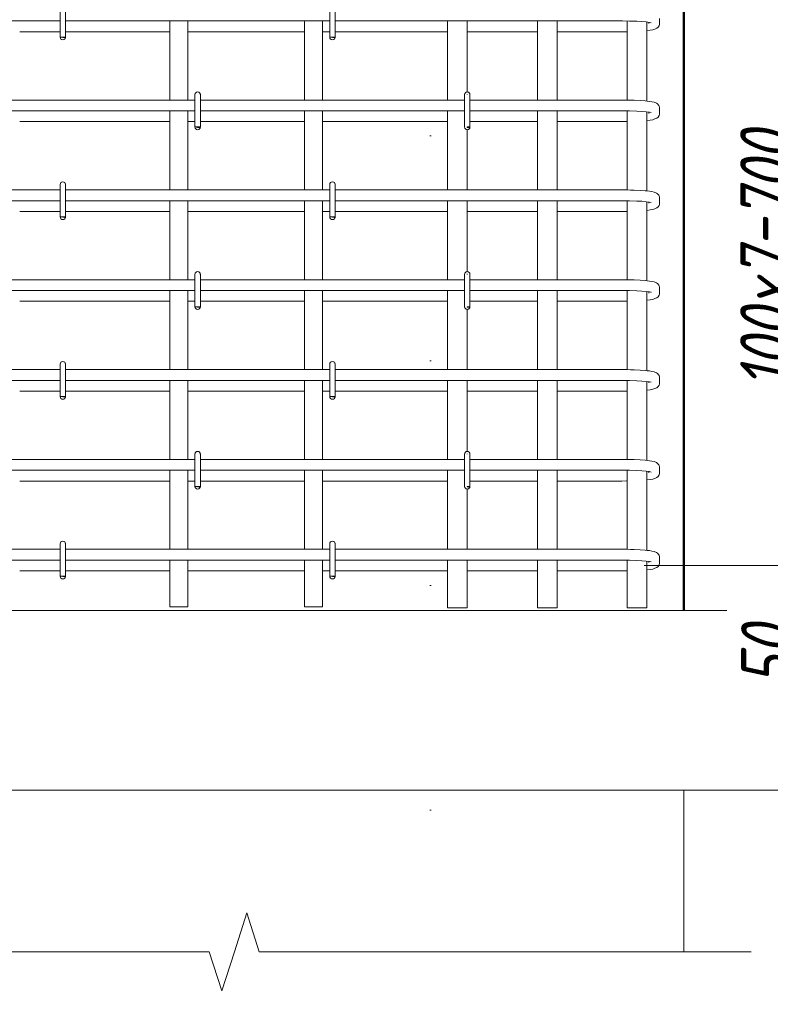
# Model space of a CAD drawing. Header units: millimetres. Extents: x -13482 to -1252, y 10628 to 48896.
# Tile 7 of 29: x -12239 to -11404, y 42812 to 43907. Entities that reach past the tile are written whole.
import ezdxf

# ---------------------------------------------------------------- set-up
doc = ezdxf.new("R2010")
doc.units = ezdxf.units.MM
doc.linetypes.add('ADSK_Линия разреза', pattern=[500, 0, -250, 0, -250])
for name, color, linetype, lineweight in [('A-____-____-DIMS', 211, 'Continuous', 9), ('A-____-____-DIMS-25', 211, 'Continuous', 9), ('A-____-NOTE-TEXT', 131, 'Continuous', 20), ('A-DETL-GENF-OTLN', 92, 'Continuous', 20), ('A-FLOR-____-MCUT', 192, 'Continuous', 50), ('G-____-____-SYMB', 111, 'Continuous', 9), ('S-COLS-____-OTLN', 52, 'Continuous', 20), ('S-RBAR-____-OTLN', 171, 'Continuous', 100)]:
    doc.layers.add(name, color=color, linetype=linetype, lineweight=lineweight)
doc.styles.add('GOST Common_I_1', font='GOST_Common Italic.ttf', dxfattribs={"width": 0.8, "height": 62.5})
doc.dimstyles.new('ADSK_Для_арматуры_Основной_2_5_мм_шаг_кол-во_Стрелки_точный', dxfattribs={"dimscale": 304.8, "dimtxt": 0.206224, "dimasz": 0, "dimexe": 0.123031, "dimexo": 0.000403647, "dimgap": 0.032808, "dimtad": 1, "dimdec": 0, "dimlfac": 304.8, "dimdsep": 46, "dimtxsty": 'GOST Common_I_1', "dimblk2": 'NONE', "dimsah": 1, "dimcen": 0.09, "dimdle": 0.123031, "dimazin": 0, "dimtfac": 1, "dimtdec": 4, "dimtix": 1, "dimtmove": 0, "dimatfit": 3, "dimfxl": 1, "dimtvp": 1, "dimtfill": 1, "dimtolj": 1, "dimtzin": 0, "dimarcsym": 2})
doc.dimstyles.new('ADSK_Округление_5мм__Узкий_', dxfattribs={"dimscale": 304.8, "dimtxt": 0.206224, "dimasz": 0.147638, "dimexe": 0.123031, "dimexo": 0.000269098, "dimgap": 0.032808, "dimtad": 1, "dimdec": 0, "dimlfac": 304.8, "dimrnd": 5, "dimdsep": 46, "dimtxsty": 'GOST Common_I_1', "dimblk1": 'OBLIQUE', "dimblk2": 'OBLIQUE', "dimsah": 1, "dimcen": 0.09, "dimdle": 0.123031, "dimazin": 0, "dimtfac": 1, "dimtdec": 4, "dimtix": 1, "dimtmove": 1, "dimatfit": 3, "dimfxl": 1, "dimtvp": 1, "dimtfill": 1, "dimtolj": 1, "dimtzin": 0, "dimlwd": 20, "dimlwe": 20, "dimarcsym": 2})
doc.dimstyles.new('ADSK_Округление_5мм__Узкий__1', dxfattribs={"dimscale": 304.8, "dimtxt": 0.206224, "dimasz": 0.147638, "dimexe": 0.123031, "dimexo": 0.000269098, "dimgap": 0.032808, "dimtad": 1, "dimdec": 0, "dimlfac": 304.8, "dimrnd": 5, "dimdsep": 46, "dimtxsty": 'GOST Common_I_1', "dimblk1": 'OBLIQUE', "dimblk2": 'OBLIQUE', "dimsah": 1, "dimcen": 0.09, "dimdle": 0.123031, "dimazin": 0, "dimtfac": 1, "dimtdec": 4, "dimtix": 1, "dimtmove": 0, "dimatfit": 3, "dimfxl": 1, "dimtvp": 1, "dimtfill": 1, "dimtolj": 1, "dimtzin": 0, "dimlwd": 20, "dimlwe": 20, "dimarcsym": 2})

# ---------------------------------------------------------------- blocks, each defined once
blk = doc.blocks.new('ADSK_Обрыв_Линия - ADSK_Обрыв_линия-1523391-КЖ1_ПЭ_ВЭ15_Армирование_Пилоны_Пм-15_1_1-1')
at = {"layer": 'A-DETL-GENF-OTLN'}
for p, q in [((-12028.2, 42870), (-12500, 42870)), ((-11500, 42870), (-11972.5, 42870))]:
    blk.add_line(p, q, dxfattribs=at)
blk = doc.blocks.new('DIMBLOCK6-КЖ1_ПЭ_ВЭ15_Армирование_Пилоны_Пм-15_1_1-1')
at = {"layer": 'A-____-____-DIMS-25', "lineweight": 40}
for p, q in [((-11344.6, 44000), (-11367.1, 44022.5)), ((-11344.6, 44000), (-11322.1, 43977.5)), ((-11344.6, 43300), (-11367.1, 43322.5)), ((-11344.6, 43300), (-11322.1, 43277.5))]:
    blk.add_line(p, q, dxfattribs=at)
at = {"layer": 'A-____-____-DIMS-25', "lineweight": 20}
for p, q in [((-11344.6, 44000), (-11544.1, 44000)), ((-11344.6, 44000), (-11344.6, 43300)), ((-11344.6, 44000), (-11307.1, 44000)), ((-11344.6, 43300), (-11544.1, 43300)), ((-11344.6, 43300), (-11307.1, 43300))]:
    blk.add_line(p, q, dxfattribs=at)
at = {"layer": 'A-____-____-DIMS-25', "color": 0, "lineweight": 20, "insert": (-11436.3, 43597.3), "char_height": 62.5, "width": 126.567, "attachment_point": 1, "rotation": 90, "line_spacing_factor": 1.022761, "style": 'GOST Common_I_1', "bg_fill": 3, "box_fill_scale": 1.25, "bg_fill_color": 256, "bg_fill_true_color": 13158600, "bg_fill_transparency": 0}
blk.add_mtext('700', dxfattribs=at)
blk = doc.blocks.new('_Oblique')
at = {"color": 0, "linetype": 'ByBlock', "lineweight": -2}
blk.add_line((-0.5, -0.5), (0.5, 0.5), dxfattribs=at)
blk = doc.blocks.new('DIMBLOCK7-КЖ1_ПЭ_ВЭ15_Армирование_Пилоны_Пм-15_1_1-1')
at = {"layer": 'A-____-____-DIMS-25', "lineweight": 40}
for p, q in [((-11344.6, 43300), (-11367.1, 43322.5)), ((-11344.6, 43300), (-11322.1, 43277.5)), ((-11344.6, 43250), (-11367.1, 43272.5)), ((-11344.6, 43250), (-11322.1, 43227.5))]:
    blk.add_line(p, q, dxfattribs=at)
at = {"layer": 'A-____-____-DIMS-25', "lineweight": 20}
for p, q in [((-11344.6, 43300), (-11544.1, 43300)), ((-11344.6, 43300), (-11344.6, 43212.5)), ((-11344.6, 43300), (-11307.1, 43300)), ((-11344.6, 43248.2), (-11344.6, 43275)), ((-11344.6, 43250), (-11475, 43250)), ((-11344.6, 43250), (-11307.1, 43250)), ((-11344.6, 43165.3), (-11344.6, 43248.2))]:
    blk.add_line(p, q, dxfattribs=at)
at = {"layer": 'A-____-____-DIMS-25', "color": 0, "lineweight": 20, "insert": (-11436.3, 43165.3), "char_height": 62.5, "width": 84.378, "attachment_point": 1, "rotation": 90, "line_spacing_factor": 1.022761, "style": 'GOST Common_I_1', "bg_fill": 3, "box_fill_scale": 1.25, "bg_fill_color": 256, "bg_fill_true_color": 13158600, "bg_fill_transparency": 0}
blk.add_mtext('50', dxfattribs=at)
blk = doc.blocks.new('DIMBLOCK20-КЖ1_ПЭ_ВЭ15_Армирование_Пилоны_Пм-15_1_1-1')
at = {"layer": 'A-____-____-DIMS-25', "lineweight": 40}
for points in [[(-11345.6, 44000), (-11355.5, 43925), (-11335.7, 43925)], [(-11345.6, 43300), (-11335.7, 43375), (-11355.5, 43375)]]:
    blk.add_hatch(color=256, dxfattribs=at).paths.add_polyline_path(points)
at = {"layer": 'A-____-____-DIMS-25'}
for p, q in [((-11345.6, 43262.5), (-11345.6, 44037.5)), ((-11345.6, 44000), (-11495.6, 44000)), ((-11345.6, 44000), (-11308.1, 44000)), ((-11345.6, 43300), (-11495.6, 43300)), ((-11345.6, 43300), (-11308.1, 43300))]:
    blk.add_line(p, q, dxfattribs=at)
at = {"layer": 'A-____-____-DIMS-25', "lineweight": 40}
for p, q in [((-11345.6, 44000), (-11355.5, 43925)), ((-11335.7, 43925), (-11345.6, 44000)), ((-11355.5, 43925), (-11335.7, 43925)), ((-11335.7, 43375), (-11355.5, 43375)), ((-11355.5, 43375), (-11345.6, 43300)), ((-11345.6, 43300), (-11335.7, 43375))]:
    blk.add_line(p, q, dxfattribs=at)
at = {"layer": 'A-____-____-DIMS-25', "color": 0, "insert": (-11437.3, 43496.6), "char_height": 62.5, "width": 368.194, "attachment_point": 1, "rotation": 90, "line_spacing_factor": 1.022761, "style": 'GOST Common_I_1', "bg_fill": 3, "box_fill_scale": 1.25, "bg_fill_color": 256, "bg_fill_true_color": 13158600, "bg_fill_transparency": 0}
blk.add_mtext('100x7=700', dxfattribs=at)
blk = doc.blocks.new('_None')

msp = doc.modelspace()

# ---------------------------------------------------------------- hatches: boundary and pattern name
at = {"layer": 'S-RBAR-____-OTLN', "lineweight": 20}
for points in [[(-12188.698, 43887.3024), (-12188.1022, 43888.0004), (-12194, 43888.0004), (-12191, 43887.6054)], [(-11888.698, 43887.3024), (-11888.1022, 43888.0004), (-11894, 43888.0004), (-11891, 43887.6054)], [(-12038.698, 43787.3024), (-12038.1022, 43788.0004), (-12044, 43788.0004), (-12041, 43787.6054)], [(-11738.698, 43787.3024), (-11738.1022, 43788.0004), (-11741, 43788.0004), (-11741, 43787.6054)], [(-12188.698, 43687.3024), (-12188.1022, 43688.0004), (-12194, 43688.0004), (-12191, 43687.6054)], [(-11888.698, 43687.3024), (-11888.1022, 43688.0004), (-11894, 43688.0004), (-11891, 43687.6054)], [(-12038.698, 43587.3024), (-12038.1022, 43588.0004), (-12044, 43588.0004), (-12041, 43587.6054)], [(-11738.698, 43587.3024), (-11738.1022, 43588.0004), (-11741, 43588.0004), (-11741, 43587.6054)], [(-12188.698, 43487.3024), (-12188.1022, 43488.0004), (-12194, 43488.0004), (-12191, 43487.6054)], [(-11888.698, 43487.3024), (-11888.1022, 43488.0004), (-11894, 43488.0004), (-11891, 43487.6054)], [(-12038.698, 43387.3024), (-12038.1022, 43388.0004), (-12044, 43388.0004), (-12041, 43387.6054)], [(-11738.698, 43387.3024), (-11738.1022, 43388.0004), (-11741, 43388.0004), (-11741, 43387.6054)], [(-12188.698, 43287.3024), (-12188.1022, 43288.0004), (-12194, 43288.0004), (-12191, 43287.6054)], [(-11888.698, 43287.3024), (-11888.1022, 43288.0004), (-11894, 43288.0004), (-11891, 43287.6054)]]:
    msp.add_hatch(color=256, dxfattribs=at).paths.add_polyline_path(points)
h = msp.add_hatch(color=256, dxfattribs=at)
edge = h.paths.add_edge_path()
edge.add_arc((-12191, 43888.0004), 3, 339.0594289, 360)
edge.add_line((-12188, 43888.0004), (-12191, 43888.0004))
edge.add_line((-12191, 43888.0004), (-12188.1981, 43886.9282))
h = msp.add_hatch(color=256, dxfattribs=at)
edge = h.paths.add_edge_path()
edge.add_arc((-11891, 43888.0004), 3, 339.0594289, 360)
edge.add_line((-11888, 43888.0004), (-11891, 43888.0004))
edge.add_line((-11891, 43888.0004), (-11888.1981, 43886.9282))
h = msp.add_hatch(color=256, dxfattribs=at)
edge = h.paths.add_edge_path()
edge.add_arc((-12041, 43788.0004), 3, 339.0594289, 360)
edge.add_line((-12038, 43788.0004), (-12041, 43788.0004))
edge.add_line((-12041, 43788.0004), (-12038.1981, 43786.9282))
h = msp.add_hatch(color=256, dxfattribs=at)
edge = h.paths.add_edge_path()
edge.add_arc((-11741, 43788.0004), 3, 339.0594289, 360)
edge.add_line((-11738, 43788.0004), (-11741, 43788.0004))
edge.add_line((-11741, 43788.0004), (-11738.1981, 43786.9282))
h = msp.add_hatch(color=256, dxfattribs=at)
edge = h.paths.add_edge_path()
edge.add_arc((-12191, 43688.0004), 3, 339.0594289, 360)
edge.add_line((-12188, 43688.0004), (-12191, 43688.0004))
edge.add_line((-12191, 43688.0004), (-12188.1981, 43686.9282))
h = msp.add_hatch(color=256, dxfattribs=at)
edge = h.paths.add_edge_path()
edge.add_arc((-11891, 43688.0004), 3, 339.0594289, 360)
edge.add_line((-11888, 43688.0004), (-11891, 43688.0004))
edge.add_line((-11891, 43688.0004), (-11888.1981, 43686.9282))
h = msp.add_hatch(color=256, dxfattribs=at)
edge = h.paths.add_edge_path()
edge.add_arc((-12041, 43588.0004), 3, 339.0594289, 360)
edge.add_line((-12038, 43588.0004), (-12041, 43588.0004))
edge.add_line((-12041, 43588.0004), (-12038.1981, 43586.9282))
h = msp.add_hatch(color=256, dxfattribs=at)
edge = h.paths.add_edge_path()
edge.add_arc((-11741, 43588.0004), 3, 339.0594289, 360)
edge.add_line((-11738, 43588.0004), (-11741, 43588.0004))
edge.add_line((-11741, 43588.0004), (-11738.1981, 43586.9282))
h = msp.add_hatch(color=256, dxfattribs=at)
edge = h.paths.add_edge_path()
edge.add_arc((-12191, 43488.0004), 3, 339.0594289, 360)
edge.add_line((-12188, 43488.0004), (-12191, 43488.0004))
edge.add_line((-12191, 43488.0004), (-12188.1981, 43486.9282))
h = msp.add_hatch(color=256, dxfattribs=at)
edge = h.paths.add_edge_path()
edge.add_arc((-11891, 43488.0004), 3, 339.0594289, 360)
edge.add_line((-11888, 43488.0004), (-11891, 43488.0004))
edge.add_line((-11891, 43488.0004), (-11888.1981, 43486.9282))
h = msp.add_hatch(color=256, dxfattribs=at)
edge = h.paths.add_edge_path()
edge.add_arc((-12041, 43388.0004), 3, 339.0594289, 360)
edge.add_line((-12038, 43388.0004), (-12041, 43388.0004))
edge.add_line((-12041, 43388.0004), (-12038.1981, 43386.9282))
h = msp.add_hatch(color=256, dxfattribs=at)
edge = h.paths.add_edge_path()
edge.add_arc((-11741, 43388.0004), 3, 339.0594289, 360)
edge.add_line((-11738, 43388.0004), (-11741, 43388.0004))
edge.add_line((-11741, 43388.0004), (-11738.1981, 43386.9282))
h = msp.add_hatch(color=256, dxfattribs=at)
edge = h.paths.add_edge_path()
edge.add_arc((-12191, 43288.0004), 3, 339.0594289, 360)
edge.add_line((-12188, 43288.0004), (-12191, 43288.0004))
edge.add_line((-12191, 43288.0004), (-12188.1981, 43286.9282))
h = msp.add_hatch(color=256, dxfattribs=at)
edge = h.paths.add_edge_path()
edge.add_arc((-11891, 43288.0004), 3, 339.0594289, 360)
edge.add_line((-11888, 43288.0004), (-11891, 43288.0004))
edge.add_line((-11891, 43288.0004), (-11888.1981, 43286.9282))

# ---------------------------------------------------------------- linework, layer by layer
at = {"layer": 'A-____-NOTE-TEXT'}
for p, q in [((-12000, 42870), (-11986.25, 42913.3013)), ((-11972.5, 42870), (-11986.25, 42913.3013)), ((-12028.1543, 42870), (-12014.0771, 42826.6749)), ((-12014.0771, 42826.6749), (-12000, 42870)), ((-11500, 42870), (-11425, 42870))]:
    msp.add_line(p, q, dxfattribs=at)
at = {"layer": 'A-FLOR-____-MCUT', "color": 8, "lineweight": 9}
for p, q in [((-11169.4175, 43250), (-12657.7122, 43250)), ((-12657.7122, 43050), (-11169.4175, 43050))]:
    msp.add_line(p, q, dxfattribs=at)
at = {"layer": 'G-____-____-SYMB', "linetype": 'ADSK_Линия разреза', "lineweight": 20}
msp.add_line((-11781.7304, 48780.036), (-11781.7304, 42387.8984), dxfattribs=at)
at = {"layer": 'S-COLS-____-OTLN', "lineweight": 50}
msp.add_line((-11500, 46200), (-11500, 43250.0496), dxfattribs=at)
at = {"layer": 'S-COLS-____-OTLN', "color": 8, "lineweight": 9}
msp.add_line((-11500, 43050), (-11500, 42870), dxfattribs=at)
at = {"layer": 'S-RBAR-____-OTLN', "lineweight": 20}
for p, q in [((-12194, 43924.0004), (-12194, 43888.0004)), ((-12188, 43924.0004), (-12188, 43888.0004)), ((-11894, 43924.0004), (-11894, 43888.0004)), ((-11888, 43924.0004), (-11888, 43888.0004)), ((-12194, 43906.0004), (-12433.0914, 43906.0004)), ((-11894, 43906.0004), (-12188, 43906.0004)), ((-12072, 43818.0004), (-12072, 43906.0004)), ((-12052, 43818.0004), (-12052, 43906.0004)), ((-11922, 43818.0004), (-11922, 43906.0004)), ((-11902, 43818.0004), (-11902, 43906.0004)), ((-11569.0914, 43906.0004), (-11888, 43906.0004)), ((-11763, 43818.0004), (-11763, 43906.0004)), ((-11741, 43827.0004), (-11741, 43906.0004)), ((-11663, 43818.0004), (-11663, 43906.0004)), ((-11641, 43818.0004), (-11641, 43906.0004)), ((-11568.2207, 43905.9994), (-11569.0914, 43906.0004)), ((-11560.4752, 43905.9077), (-11568.2207, 43905.9994)), ((-11563, 43817.9482), (-11563, 43905.9376)), ((-11552.4006, 43905.636), (-11560.4752, 43905.9077)), ((-11546.6818, 43905.3027), (-11552.4006, 43905.636)), ((-11541.8973, 43904.8855), (-11546.6818, 43905.3027)), ((-11538.3089, 43904.4183), (-11541.8973, 43904.8855)), ((-11541, 43816.8326), (-11541, 43904.7687)), ((-11539.0914, 43903.1416), (-11539.0914, 43904.5202)), ((-11536.3001, 43904.0048), (-11538.3089, 43904.4183)), ((-11536.1934, 43903.9774), (-11536.3001, 43904.0048)), ((-11528.6068, 43899.037), (-11527.588, 43900.6927)), ((-11527.588, 43900.6927), (-11527.1526, 43902.2674)), ((-11527.1526, 43902.2674), (-11527.0914, 43903.1416)), ((-11527.0914, 43903.1416), (-11527.0914, 43908.8591)), ((-12238.9946, 43894.0004), (-12194, 43894.0004)), ((-12188, 43894.0004), (-12072, 43894.0004)), ((-12052, 43894.0004), (-11922, 43894.0004)), ((-11902, 43894.0004), (-11894, 43894.0004)), ((-11888, 43894.0004), (-11763, 43894.0004)), ((-11741, 43894.0004), (-11663, 43894.0004)), ((-11641, 43894.0004), (-11569.0914, 43894.0004)), ((-11569.0914, 43894.0004), (-11563.7314, 43894.0349)), ((-11563.7314, 43894.0349), (-11563, 43894.0492)), ((-11541, 43895.15), (-11540.6286, 43895.1825)), ((-11540.6286, 43895.1825), (-11537.6118, 43895.6254)), ((-11537.6118, 43895.6254), (-11534.5949, 43896.0684)), ((-11534.5949, 43896.0684), (-11532.2459, 43896.9637)), ((-11532.2459, 43896.9637), (-11529.8968, 43897.8589)), ((-11529.8968, 43897.8589), (-11528.6068, 43899.037)), ((-12188.1022, 43888.0004), (-12194, 43888.0004)), ((-12194, 43888.0004), (-12191, 43887.6054)), ((-12188, 43888.0004), (-12191, 43888.0004)), ((-12191, 43888.0004), (-12188.1981, 43886.9282)), ((-12191, 43887.6054), (-12188.698, 43887.3024)), ((-12188.698, 43887.3024), (-12188.1022, 43888.0004)), ((-11888.1022, 43888.0004), (-11894, 43888.0004)), ((-11894, 43888.0004), (-11891, 43887.6054)), ((-11888, 43888.0004), (-11891, 43888.0004)), ((-11891, 43888.0004), (-11888.1981, 43886.9282)), ((-11891, 43887.6054), (-11888.698, 43887.3024)), ((-11888.698, 43887.3024), (-11888.1022, 43888.0004)), ((-12044, 43824.0004), (-12044, 43788.0004)), ((-12038, 43824.0004), (-12038, 43788.0004)), ((-11744, 43824.0004), (-11744, 43788.0004)), ((-11741, 43824.0004), (-11741, 43824.3953)), ((-11738, 43824.0004), (-11738, 43788.0004)), ((-12044, 43818.0004), (-12433.0914, 43818.0004)), ((-11744, 43818.0004), (-12038, 43818.0004)), ((-11569.0914, 43818.0004), (-11738, 43818.0004)), ((-11563.7314, 43817.9659), (-11569.0914, 43818.0004)), ((-11559.4147, 43817.8616), (-11563.7314, 43817.9659)), ((-11555.098, 43817.7573), (-11559.4147, 43817.8616)), ((-11548.7416, 43817.4608), (-11555.098, 43817.7573)), ((-11543.114, 43817.0576), (-11548.7416, 43817.4608)), ((-11540.7477, 43816.8057), (-11543.114, 43817.0576)), ((-11538.3815, 43816.5538), (-11540.7477, 43816.8057)), ((-11535.6822, 43816.0455), (-11538.3815, 43816.5538)), ((-11532.9829, 43815.5372), (-11535.6822, 43816.0455)), ((-11530.4389, 43814.4916), (-11532.9829, 43815.5372)), ((-11529.2859, 43813.658), (-11530.4389, 43814.4916)), ((-11527.9064, 43811.9569), (-11529.2859, 43813.658)), ((-11527.588, 43811.308), (-11527.9064, 43811.9569)), ((-12044, 43806.0004), (-12433.0914, 43806.0004)), ((-12072, 43718.0004), (-12072, 43806.0004)), ((-12052, 43718.0004), (-12052, 43806.0004)), ((-11744, 43806.0004), (-12038, 43806.0004)), ((-11922, 43718.0004), (-11922, 43806.0004)), ((-11902, 43718.0004), (-11902, 43806.0004)), ((-11763, 43718.0004), (-11763, 43806.0004)), ((-11569.0914, 43806.0004), (-11738, 43806.0004)), ((-11663, 43718.0004), (-11663, 43806.0004)), ((-11641, 43718.0004), (-11641, 43806.0004)), ((-11568.2207, 43805.9994), (-11569.0914, 43806.0004)), ((-11560.4752, 43805.9077), (-11568.2207, 43805.9994)), ((-11563, 43717.9482), (-11563, 43805.9376)), ((-11552.4006, 43805.636), (-11560.4752, 43805.9077)), ((-11546.6818, 43805.3027), (-11552.4006, 43805.636)), ((-11541.8973, 43804.8855), (-11546.6818, 43805.3027)), ((-11538.3089, 43804.4183), (-11541.8973, 43804.8855)), ((-11541, 43716.8326), (-11541, 43804.7687)), ((-11539.0914, 43803.1416), (-11539.0914, 43804.5202)), ((-11536.3001, 43804.0048), (-11538.3089, 43804.4183)), ((-11536.1934, 43803.9774), (-11536.3001, 43804.0048)), ((-11527.1526, 43809.7333), (-11527.588, 43811.308)), ((-11527.588, 43800.6927), (-11527.1526, 43802.2674)), ((-11527.0914, 43808.8591), (-11527.1526, 43809.7333)), ((-11527.1526, 43802.2674), (-11527.0914, 43803.1416)), ((-11527.0914, 43803.1416), (-11527.0914, 43808.8591)), ((-12238.9946, 43794.0004), (-12072, 43794.0004)), ((-12052, 43794.0004), (-12044, 43794.0004)), ((-12038, 43794.0004), (-11922, 43794.0004)), ((-11902, 43794.0004), (-11763, 43794.0004)), ((-11738, 43794.0004), (-11663, 43794.0004)), ((-11641, 43794.0004), (-11569.0914, 43794.0004)), ((-11569.0914, 43794.0004), (-11563.7314, 43794.0349)), ((-11563.7314, 43794.0349), (-11563, 43794.0492)), ((-11541, 43795.15), (-11540.6286, 43795.1825)), ((-11540.6286, 43795.1825), (-11537.6118, 43795.6254)), ((-11537.6118, 43795.6254), (-11534.5949, 43796.0684)), ((-11534.5949, 43796.0684), (-11532.2459, 43796.9637)), ((-11532.2459, 43796.9637), (-11529.8968, 43797.8589)), ((-11529.8968, 43797.8589), (-11528.6068, 43799.037)), ((-11528.6068, 43799.037), (-11527.588, 43800.6927)), ((-12038.1022, 43788.0004), (-12044, 43788.0004)), ((-12044, 43788.0004), (-12041, 43787.6054)), ((-12038, 43788.0004), (-12041, 43788.0004)), ((-12041, 43788.0004), (-12038.1981, 43786.9282)), ((-12041, 43787.6054), (-12038.698, 43787.3024)), ((-12038.698, 43787.3024), (-12038.1022, 43788.0004)), ((-11738.1022, 43788.0004), (-11741, 43788.0004)), ((-11741, 43788.0004), (-11741, 43787.6054)), ((-11738, 43788.0004), (-11741, 43788.0004)), ((-11741, 43788.0004), (-11738.1981, 43786.9282)), ((-11741, 43787.6054), (-11741, 43788.0004)), ((-11741, 43787.6054), (-11738.698, 43787.3024)), ((-11741, 43718.0004), (-11741, 43785.0004)), ((-11738.698, 43787.3024), (-11738.1022, 43788.0004)), ((-12194, 43718.0004), (-12433.0914, 43718.0004)), ((-12194, 43724.0004), (-12194, 43688.0004)), ((-12188, 43724.0004), (-12188, 43688.0004)), ((-11894, 43718.0004), (-12188, 43718.0004)), ((-11894, 43724.0004), (-11894, 43688.0004)), ((-11888, 43724.0004), (-11888, 43688.0004)), ((-11569.0914, 43718.0004), (-11888, 43718.0004)), ((-11563.7314, 43717.9659), (-11569.0914, 43718.0004)), ((-11559.4147, 43717.8616), (-11563.7314, 43717.9659)), ((-11555.098, 43717.7573), (-11559.4147, 43717.8616)), ((-11548.7416, 43717.4608), (-11555.098, 43717.7573)), ((-11543.114, 43717.0576), (-11548.7416, 43717.4608)), ((-11540.7477, 43716.8057), (-11543.114, 43717.0576)), ((-11538.3815, 43716.5538), (-11540.7477, 43716.8057)), ((-11535.6822, 43716.0455), (-11538.3815, 43716.5538)), ((-11532.9829, 43715.5372), (-11535.6822, 43716.0455)), ((-11530.4389, 43714.4916), (-11532.9829, 43715.5372)), ((-11529.2859, 43713.658), (-11530.4389, 43714.4916)), ((-11527.9064, 43711.9569), (-11529.2859, 43713.658)), ((-12194, 43706.0004), (-12433.0914, 43706.0004)), ((-11894, 43706.0004), (-12188, 43706.0004)), ((-12072, 43618.0004), (-12072, 43706.0004)), ((-12052, 43618.0004), (-12052, 43706.0004)), ((-11922, 43618.0004), (-11922, 43706.0004)), ((-11902, 43618.0004), (-11902, 43705.8199)), ((-11569.0914, 43706.0004), (-11888, 43706.0004)), ((-11763, 43618.0004), (-11763, 43706.0004)), ((-11741, 43627.0004), (-11741, 43706.0004)), ((-11663, 43618.0004), (-11663, 43706.0004)), ((-11641, 43618.0004), (-11641, 43706.0004)), ((-11568.2207, 43705.9994), (-11569.0914, 43706.0004)), ((-11560.4752, 43705.9077), (-11568.2207, 43705.9994)), ((-11563, 43617.9482), (-11563, 43705.8199)), ((-11552.4006, 43705.636), (-11560.4752, 43705.9077)), ((-11546.6818, 43705.3027), (-11552.4006, 43705.636)), ((-11541.8973, 43704.8855), (-11546.6818, 43705.3027)), ((-11538.3089, 43704.4183), (-11541.8973, 43704.8855)), ((-11541, 43616.8326), (-11541, 43704.7687)), ((-11539.0914, 43703.1416), (-11539.0914, 43704.5202)), ((-11536.3001, 43704.0048), (-11538.3089, 43704.4183)), ((-11536.1934, 43703.9774), (-11536.3001, 43704.0048)), ((-11527.588, 43711.308), (-11527.9064, 43711.9569)), ((-11527.1526, 43709.7333), (-11527.588, 43711.308)), ((-11527.588, 43700.6927), (-11527.1526, 43702.2674)), ((-11527.0914, 43708.8591), (-11527.1526, 43709.7333)), ((-11527.1526, 43702.2674), (-11527.0914, 43703.1416)), ((-11527.0914, 43703.1416), (-11527.0914, 43708.8591)), ((-12238.9946, 43694.0004), (-12194, 43694.0004)), ((-12188, 43694.0004), (-12072, 43694.0004)), ((-12052, 43694.0004), (-11922, 43694.0004)), ((-11902, 43694.0004), (-11894, 43694.0004)), ((-11888, 43694.0004), (-11763, 43694.0004)), ((-11741, 43694.0004), (-11663, 43694.0004)), ((-11641, 43694.0004), (-11569.0914, 43694.0004)), ((-11569.0914, 43694.0004), (-11563.7314, 43694.0349)), ((-11563.7314, 43694.0349), (-11563, 43694.0492)), ((-11541, 43695.15), (-11540.6286, 43695.1825)), ((-11540.6286, 43695.1825), (-11537.6118, 43695.6254)), ((-11537.6118, 43695.6254), (-11534.5949, 43696.0684)), ((-11534.5949, 43696.0684), (-11532.2459, 43696.9637)), ((-11532.2459, 43696.9637), (-11529.8968, 43697.8589)), ((-11529.8968, 43697.8589), (-11528.6068, 43699.037)), ((-11528.6068, 43699.037), (-11527.588, 43700.6927)), ((-12188.1022, 43688.0004), (-12194, 43688.0004)), ((-12194, 43688.0004), (-12191, 43687.6054)), ((-12188, 43688.0004), (-12191, 43688.0004)), ((-12191, 43688.0004), (-12188.1981, 43686.9282)), ((-12191, 43687.6054), (-12188.698, 43687.3024)), ((-12188.698, 43687.3024), (-12188.1022, 43688.0004)), ((-11888.1022, 43688.0004), (-11894, 43688.0004)), ((-11894, 43688.0004), (-11891, 43687.6054)), ((-11888, 43688.0004), (-11891, 43688.0004)), ((-11891, 43688.0004), (-11888.1981, 43686.9282)), ((-11891, 43687.6054), (-11888.698, 43687.3024)), ((-11888.698, 43687.3024), (-11888.1022, 43688.0004)), ((-12044, 43618.0004), (-12433.0914, 43618.0004)), ((-12044, 43624.0004), (-12044, 43588.0004)), ((-12038, 43624.0004), (-12038, 43588.0004)), ((-11744, 43618.0004), (-12038, 43618.0004)), ((-11744, 43624.0004), (-11744, 43588.0004)), ((-11741, 43624.0004), (-11741, 43624.3953)), ((-11738, 43624.0004), (-11738, 43588.0004)), ((-11569.0914, 43618.0004), (-11738, 43618.0004)), ((-11563.7314, 43617.9659), (-11569.0914, 43618.0004)), ((-11559.4147, 43617.8616), (-11563.7314, 43617.9659)), ((-11555.098, 43617.7573), (-11559.4147, 43617.8616)), ((-11548.7416, 43617.4608), (-11555.098, 43617.7573)), ((-11543.114, 43617.0576), (-11548.7416, 43617.4608)), ((-11540.7477, 43616.8057), (-11543.114, 43617.0576)), ((-11538.3815, 43616.5538), (-11540.7477, 43616.8057)), ((-11535.6822, 43616.0455), (-11538.3815, 43616.5538)), ((-11532.9829, 43615.5372), (-11535.6822, 43616.0455)), ((-11530.4389, 43614.4916), (-11532.9829, 43615.5372)), ((-12044, 43606.0004), (-12433.0914, 43606.0004)), ((-12072, 43518.0004), (-12072, 43606.0004)), ((-12052, 43518.0004), (-12052, 43606.0004)), ((-11744, 43606.0004), (-12038, 43606.0004)), ((-11922, 43518.0004), (-11922, 43606.0004)), ((-11902, 43518.0004), (-11902, 43606.0004)), ((-11763, 43518.0004), (-11763, 43606.0004)), ((-11569.0914, 43606.0004), (-11738, 43606.0004)), ((-11663, 43518.0004), (-11663, 43606.0004)), ((-11641, 43518.0004), (-11641, 43606.0004)), ((-11568.2207, 43605.9994), (-11569.0914, 43606.0004)), ((-11560.4752, 43605.9077), (-11568.2207, 43605.9994)), ((-11563, 43517.9482), (-11563, 43605.9376)), ((-11552.4006, 43605.636), (-11560.4752, 43605.9077)), ((-11546.6818, 43605.3027), (-11552.4006, 43605.636)), ((-11541.8973, 43604.8855), (-11546.6818, 43605.3027)), ((-11538.3089, 43604.4183), (-11541.8973, 43604.8855)), ((-11541, 43516.8326), (-11541, 43604.7687)), ((-11539.0914, 43603.1416), (-11539.0914, 43604.5202)), ((-11536.3001, 43604.0048), (-11538.3089, 43604.4183)), ((-11536.1934, 43603.9774), (-11536.3001, 43604.0048)), ((-11529.2859, 43613.658), (-11530.4389, 43614.4916)), ((-11527.9064, 43611.9569), (-11529.2859, 43613.658)), ((-11527.588, 43611.308), (-11527.9064, 43611.9569)), ((-11527.1526, 43609.7333), (-11527.588, 43611.308)), ((-11527.0914, 43608.8591), (-11527.1526, 43609.7333)), ((-11527.0914, 43603.1416), (-11527.0914, 43608.8591)), ((-12238.9946, 43594.0004), (-12072, 43594.0004)), ((-12052, 43594.0004), (-12044, 43594.0004)), ((-12038, 43594.0004), (-11922, 43594.0004)), ((-11902, 43594.0004), (-11763, 43594.0004)), ((-11738, 43594.0004), (-11663, 43594.0004)), ((-11641, 43594.0004), (-11569.0914, 43594.0004)), ((-11569.0914, 43594.0004), (-11563.7314, 43594.0349)), ((-11563.7314, 43594.0349), (-11563, 43594.0492)), ((-11541, 43595.15), (-11540.6286, 43595.1825)), ((-11540.6286, 43595.1825), (-11537.6118, 43595.6254)), ((-11537.6118, 43595.6254), (-11534.5949, 43596.0684)), ((-11534.5949, 43596.0684), (-11532.2459, 43596.9637)), ((-11532.2459, 43596.9637), (-11529.8968, 43597.8589)), ((-11529.8968, 43597.8589), (-11528.6068, 43599.037)), ((-11528.6068, 43599.037), (-11527.588, 43600.6927)), ((-11527.588, 43600.6927), (-11527.1526, 43602.2674)), ((-11527.1526, 43602.2674), (-11527.0914, 43603.1416)), ((-12038.1022, 43588.0004), (-12044, 43588.0004)), ((-12044, 43588.0004), (-12041, 43587.6054)), ((-12038, 43588.0004), (-12041, 43588.0004)), ((-12041, 43588.0004), (-12038.1981, 43586.9282)), ((-12041, 43587.6054), (-12038.698, 43587.3024)), ((-12038.698, 43587.3024), (-12038.1022, 43588.0004)), ((-11738.1022, 43588.0004), (-11741, 43588.0004)), ((-11741, 43588.0004), (-11741, 43587.6054)), ((-11738, 43588.0004), (-11741, 43588.0004)), ((-11741, 43588.0004), (-11738.1981, 43586.9282)), ((-11741, 43587.6054), (-11741, 43588.0004)), ((-11741, 43587.6054), (-11738.698, 43587.3024)), ((-11741, 43518.0004), (-11741, 43585.0004)), ((-11738.698, 43587.3024), (-11738.1022, 43588.0004)), ((-12194, 43518.0004), (-12433.0914, 43518.0004)), ((-12194, 43524.0004), (-12194, 43488.0004)), ((-12188, 43524.0004), (-12188, 43488.0004)), ((-11894, 43518.0004), (-12188, 43518.0004)), ((-11894, 43524.0004), (-11894, 43488.0004)), ((-11888, 43524.0004), (-11888, 43488.0004)), ((-11569.0914, 43518.0004), (-11888, 43518.0004)), ((-11563.7314, 43517.9659), (-11569.0914, 43518.0004)), ((-11559.4147, 43517.8616), (-11563.7314, 43517.9659)), ((-11555.098, 43517.7573), (-11559.4147, 43517.8616)), ((-11548.7416, 43517.4608), (-11555.098, 43517.7573)), ((-11543.114, 43517.0576), (-11548.7416, 43517.4608)), ((-11540.7477, 43516.8057), (-11543.114, 43517.0576)), ((-11538.3815, 43516.5538), (-11540.7477, 43516.8057)), ((-11535.6822, 43516.0455), (-11538.3815, 43516.5538)), ((-11532.9829, 43515.5372), (-11535.6822, 43516.0455)), ((-12194, 43506.0004), (-12433.0914, 43506.0004)), ((-11894, 43506.0004), (-12188, 43506.0004)), ((-12072, 43418.0004), (-12072, 43506.0004)), ((-12052, 43418.0004), (-12052, 43506.0004)), ((-11922, 43418.0004), (-11922, 43506.0004)), ((-11902, 43418.0004), (-11902, 43506.0004)), ((-11569.0914, 43506.0004), (-11888, 43506.0004)), ((-11763, 43418.0004), (-11763, 43506.0004)), ((-11741, 43427.0004), (-11741, 43506.0004)), ((-11663, 43418.0004), (-11663, 43506.0004)), ((-11641, 43418.0004), (-11641, 43506.0004)), ((-11568.2207, 43505.9994), (-11569.0914, 43506.0004)), ((-11560.4752, 43505.9077), (-11568.2207, 43505.9994)), ((-11563, 43417.9482), (-11563, 43505.9376)), ((-11552.4006, 43505.636), (-11560.4752, 43505.9077)), ((-11546.6818, 43505.3027), (-11552.4006, 43505.636)), ((-11541.8973, 43504.8855), (-11546.6818, 43505.3027)), ((-11530.4389, 43514.4916), (-11532.9829, 43515.5372)), ((-11529.2859, 43513.658), (-11530.4389, 43514.4916)), ((-11527.9064, 43511.9569), (-11529.2859, 43513.658)), ((-11527.588, 43511.308), (-11527.9064, 43511.9569)), ((-11527.1526, 43509.7333), (-11527.588, 43511.308)), ((-11527.0914, 43508.8591), (-11527.1526, 43509.7333)), ((-11527.0914, 43503.1416), (-11527.0914, 43508.8591)), ((-12238.9946, 43494.0004), (-12194, 43494.0004)), ((-12188, 43494.0004), (-12072, 43494.0004)), ((-12052, 43494.0004), (-11922, 43494.0004)), ((-11902, 43494.0004), (-11894, 43494.0004)), ((-11888, 43494.0004), (-11763, 43494.0004)), ((-11741, 43494.0004), (-11663, 43494.0004)), ((-11641, 43494.0004), (-11569.0914, 43494.0004)), ((-11569.0914, 43494.0004), (-11563.7314, 43494.0349)), ((-11563.7314, 43494.0349), (-11563, 43494.0492)), ((-11538.3089, 43504.4183), (-11541.8973, 43504.8855)), ((-11541, 43416.8326), (-11541, 43504.7687)), ((-11541, 43495.15), (-11540.6286, 43495.1825)), ((-11540.6286, 43495.1825), (-11537.6118, 43495.6254)), ((-11539.0914, 43503.1416), (-11539.0914, 43504.5202)), ((-11536.3001, 43504.0048), (-11538.3089, 43504.4183)), ((-11537.6118, 43495.6254), (-11534.5949, 43496.0684)), ((-11536.1934, 43503.9774), (-11536.3001, 43504.0048)), ((-11534.5949, 43496.0684), (-11532.2459, 43496.9637)), ((-11532.2459, 43496.9637), (-11529.8968, 43497.8589)), ((-11529.8968, 43497.8589), (-11528.6068, 43499.037)), ((-11528.6068, 43499.037), (-11527.588, 43500.6927)), ((-11527.588, 43500.6927), (-11527.1526, 43502.2674)), ((-11527.1526, 43502.2674), (-11527.0914, 43503.1416)), ((-12188.1022, 43488.0004), (-12194, 43488.0004)), ((-12194, 43488.0004), (-12191, 43487.6054)), ((-12188, 43488.0004), (-12191, 43488.0004)), ((-12191, 43488.0004), (-12188.1981, 43486.9282)), ((-12191, 43487.6054), (-12188.698, 43487.3024)), ((-12188.698, 43487.3024), (-12188.1022, 43488.0004)), ((-11888.1022, 43488.0004), (-11894, 43488.0004)), ((-11894, 43488.0004), (-11891, 43487.6054)), ((-11888, 43488.0004), (-11891, 43488.0004)), ((-11891, 43488.0004), (-11888.1981, 43486.9282)), ((-11891, 43487.6054), (-11888.698, 43487.3024)), ((-11888.698, 43487.3024), (-11888.1022, 43488.0004)), ((-12044, 43418.0004), (-12433.0914, 43418.0004)), ((-12044, 43424.0004), (-12044, 43388.0004)), ((-12038, 43424.0004), (-12038, 43388.0004)), ((-11744, 43418.0004), (-12038, 43418.0004)), ((-11744, 43424.0004), (-11744, 43388.0004)), ((-11741, 43424.0004), (-11741, 43424.3953)), ((-11738, 43424.0004), (-11738, 43388.0004)), ((-11569.0914, 43418.0004), (-11738, 43418.0004)), ((-11563.7314, 43417.9659), (-11569.0914, 43418.0004)), ((-11559.4147, 43417.8616), (-11563.7314, 43417.9659)), ((-11555.098, 43417.7573), (-11559.4147, 43417.8616)), ((-11548.7416, 43417.4608), (-11555.098, 43417.7573)), ((-11543.114, 43417.0576), (-11548.7416, 43417.4608)), ((-11540.7477, 43416.8057), (-11543.114, 43417.0576)), ((-11538.3815, 43416.5538), (-11540.7477, 43416.8057)), ((-11535.6822, 43416.0455), (-11538.3815, 43416.5538)), ((-11532.9829, 43415.5372), (-11535.6822, 43416.0455)), ((-11530.4389, 43414.4916), (-11532.9829, 43415.5372)), ((-11529.2859, 43413.658), (-11530.4389, 43414.4916)), ((-11527.9064, 43411.9569), (-11529.2859, 43413.658)), ((-11527.588, 43411.308), (-11527.9064, 43411.9569)), ((-11527.1526, 43409.7333), (-11527.588, 43411.308)), ((-11527.0914, 43408.8591), (-11527.1526, 43409.7333)), ((-11527.0914, 43403.1416), (-11527.0914, 43408.8591)), ((-12044, 43406.0004), (-12433.0914, 43406.0004)), ((-12072, 43318.0004), (-12072, 43406.0004)), ((-12052, 43318.0004), (-12052, 43406.0004)), ((-11744, 43406.0004), (-12038, 43406.0004)), ((-11922, 43318.0004), (-11922, 43406.0004)), ((-11902, 43318.0004), (-11902, 43406.0004)), ((-11763, 43318.0004), (-11763, 43406.0004)), ((-11569.0914, 43406.0004), (-11738, 43406.0004)), ((-11663, 43318.0004), (-11663, 43406.0004)), ((-11641, 43318.0004), (-11641, 43406.0004)), ((-11568.2207, 43405.9994), (-11569.0914, 43406.0004)), ((-11560.4752, 43405.9077), (-11568.2207, 43405.9994)), ((-11563, 43317.9482), (-11563, 43405.9376)), ((-11552.4006, 43405.636), (-11560.4752, 43405.9077)), ((-11546.6818, 43405.3027), (-11552.4006, 43405.636)), ((-11541.8973, 43404.8855), (-11546.6818, 43405.3027)), ((-11538.3089, 43404.4183), (-11541.8973, 43404.8855)), ((-11541, 43316.8326), (-11541, 43404.7687)), ((-11540.6286, 43395.1825), (-11537.6118, 43395.6254)), ((-11539.0914, 43403.1416), (-11539.0914, 43404.5202)), ((-11536.3001, 43404.0048), (-11538.3089, 43404.4183)), ((-11537.6118, 43395.6254), (-11534.5949, 43396.0684)), ((-11536.1934, 43403.9774), (-11536.3001, 43404.0048)), ((-11534.5949, 43396.0684), (-11532.2459, 43396.9637)), ((-11532.2459, 43396.9637), (-11529.8968, 43397.8589)), ((-11529.8968, 43397.8589), (-11528.6068, 43399.037)), ((-11528.6068, 43399.037), (-11527.588, 43400.6927)), ((-11527.588, 43400.6927), (-11527.1526, 43402.2674)), ((-11527.1526, 43402.2674), (-11527.0914, 43403.1416)), ((-12238.9946, 43394.0004), (-12072, 43394.0004)), ((-12052, 43394.0004), (-12044, 43394.0004)), ((-12038.1022, 43388.0004), (-12044, 43388.0004)), ((-12044, 43388.0004), (-12041, 43387.6054)), ((-12038, 43388.0004), (-12041, 43388.0004)), ((-12041, 43388.0004), (-12038.1981, 43386.9282)), ((-12041, 43387.6054), (-12038.698, 43387.3024)), ((-12038.698, 43387.3024), (-12038.1022, 43388.0004)), ((-12038, 43394.0004), (-11922, 43394.0004)), ((-11902, 43394.0004), (-11763, 43394.0004)), ((-11738.1022, 43388.0004), (-11741, 43388.0004)), ((-11741, 43388.0004), (-11741, 43387.6054)), ((-11738, 43388.0004), (-11741, 43388.0004)), ((-11741, 43388.0004), (-11738.1981, 43386.9282)), ((-11741, 43387.6054), (-11741, 43388.0004)), ((-11741, 43387.6054), (-11738.698, 43387.3024)), ((-11741, 43318.0004), (-11741, 43385.0004)), ((-11738.698, 43387.3024), (-11738.1022, 43388.0004)), ((-11738, 43394.0004), (-11663, 43394.0004)), ((-11641, 43394.0004), (-11569.0914, 43394.0004)), ((-11569.0914, 43394.0004), (-11563.7314, 43394.0349)), ((-11563.7314, 43394.0349), (-11563, 43394.0492)), ((-11541, 43395.15), (-11540.6286, 43395.1825)), ((-12194, 43324.0004), (-12194, 43288.0004)), ((-12188, 43324.0004), (-12188, 43288.0004)), ((-11894, 43324.0004), (-11894, 43288.0004)), ((-11888, 43324.0004), (-11888, 43288.0004)), ((-12194, 43318.0004), (-12433.0914, 43318.0004)), ((-11894, 43318.0004), (-12188, 43318.0004)), ((-11569.0914, 43318.0004), (-11888, 43318.0004)), ((-11563.7314, 43317.9659), (-11569.0914, 43318.0004)), ((-11559.4147, 43317.8616), (-11563.7314, 43317.9659)), ((-11555.098, 43317.7573), (-11559.4147, 43317.8616)), ((-11548.7416, 43317.4608), (-11555.098, 43317.7573)), ((-11543.114, 43317.0576), (-11548.7416, 43317.4608)), ((-11540.7477, 43316.8057), (-11543.114, 43317.0576)), ((-11538.3815, 43316.5538), (-11540.7477, 43316.8057)), ((-11535.6822, 43316.0455), (-11538.3815, 43316.5538)), ((-11532.9829, 43315.5372), (-11535.6822, 43316.0455)), ((-11530.4389, 43314.4916), (-11532.9829, 43315.5372)), ((-11529.2859, 43313.658), (-11530.4389, 43314.4916)), ((-11527.9064, 43311.9569), (-11529.2859, 43313.658)), ((-11527.588, 43311.308), (-11527.9064, 43311.9569)), ((-11527.1526, 43309.7333), (-11527.588, 43311.308)), ((-11527.0914, 43308.8591), (-11527.1526, 43309.7333)), ((-11527.0914, 43303.1416), (-11527.0914, 43308.8591)), ((-12194, 43306.0004), (-12433.0914, 43306.0004)), ((-11894, 43306.0004), (-12188, 43306.0004)), ((-12072, 43254), (-12072, 43306.0004)), ((-12052, 43254), (-12052, 43306.0004)), ((-11922, 43254), (-11922, 43306.0004)), ((-11902, 43254), (-11902, 43306.0004)), ((-11569.0914, 43306.0004), (-11888, 43306.0004)), ((-11763, 43253), (-11763, 43306.0004)), ((-11741, 43253), (-11741, 43306.0004)), ((-11663, 43253), (-11663, 43306.0004)), ((-11641, 43253), (-11641, 43306.0004)), ((-11568.2207, 43305.9994), (-11569.0914, 43306.0004)), ((-11560.4752, 43305.9077), (-11568.2207, 43305.9994)), ((-11563, 43253), (-11563, 43305.9376)), ((-11552.4006, 43305.636), (-11560.4752, 43305.9077)), ((-11546.6818, 43305.3027), (-11552.4006, 43305.636)), ((-11541.8973, 43304.8855), (-11546.6818, 43305.3027)), ((-11538.3089, 43304.4183), (-11541.8973, 43304.8855)), ((-11541, 43253), (-11541, 43304.7687)), ((-11539.0914, 43303.1416), (-11539.0914, 43304.5202)), ((-11536.3001, 43304.0048), (-11538.3089, 43304.4183)), ((-11536.1934, 43303.9774), (-11536.3001, 43304.0048)), ((-11534.5949, 43296.0684), (-11532.2459, 43296.9637)), ((-11532.2459, 43296.9637), (-11529.8968, 43297.8589)), ((-11529.8968, 43297.8589), (-11528.6068, 43299.037)), ((-11528.6068, 43299.037), (-11527.588, 43300.6927)), ((-11527.588, 43300.6927), (-11527.1526, 43302.2674)), ((-11527.1526, 43302.2674), (-11527.0914, 43303.1416)), ((-12238.9946, 43294.0004), (-12194, 43294.0004)), ((-12188.1022, 43288.0004), (-12194, 43288.0004)), ((-12194, 43288.0004), (-12191, 43287.6054)), ((-12188, 43288.0004), (-12191, 43288.0004)), ((-12191, 43288.0004), (-12188.1981, 43286.9282)), ((-12191, 43287.6054), (-12188.698, 43287.3024)), ((-12188.698, 43287.3024), (-12188.1022, 43288.0004)), ((-12188, 43294.0004), (-12072, 43294.0004)), ((-12052, 43294.0004), (-11922, 43294.0004)), ((-11902, 43294.0004), (-11894, 43294.0004)), ((-11888.1022, 43288.0004), (-11894, 43288.0004)), ((-11894, 43288.0004), (-11891, 43287.6054)), ((-11888, 43288.0004), (-11891, 43288.0004)), ((-11891, 43288.0004), (-11888.1981, 43286.9282)), ((-11891, 43287.6054), (-11888.698, 43287.3024)), ((-11888.698, 43287.3024), (-11888.1022, 43288.0004)), ((-11888, 43294.0004), (-11763, 43294.0004)), ((-11741, 43294.0004), (-11663, 43294.0004)), ((-11641, 43294.0004), (-11569.0914, 43294.0004)), ((-11569.0914, 43294.0004), (-11563.7314, 43294.0349)), ((-11563.7314, 43294.0349), (-11563, 43294.0492)), ((-11541, 43295.15), (-11540.6286, 43295.1825)), ((-11540.6286, 43295.1825), (-11537.6118, 43295.6254)), ((-11537.6118, 43295.6254), (-11534.5949, 43296.0684)), ((-12052, 43254), (-12072, 43254)), ((-11902, 43254), (-11922, 43254)), ((-11741, 43253), (-11763, 43253)), ((-11641, 43253), (-11663, 43253)), ((-11541, 43253), (-11563, 43253))]:
    msp.add_line(p, q, dxfattribs=at)
for centre, start, end in [((-12191, 43888.0004), 180, 0), ((-12191, 43888.0004), 210, 240), ((-12191, 43888.0004), 300, 330), ((-12191, 43888.0004), 339.0594289, 0), ((-12191, 43888.0004), 345, 0), ((-11891, 43888.0004), 180, 0), ((-11891, 43888.0004), 210, 240), ((-11891, 43888.0004), 300, 330), ((-11891, 43888.0004), 339.0594289, 0), ((-11891, 43888.0004), 345, 0), ((-12041, 43824.0004), 0, 180), ((-12041, 43824.0004), 120, 150), ((-12041, 43824.0004), 30, 60), ((-12041, 43824.0004), 0, 15), ((-11741, 43824.0004), 0, 180), ((-11741, 43824.0004), 30, 60), ((-11741, 43824.0004), 0, 15), ((-12041, 43788.0004), 180, 0), ((-12041, 43788.0004), 210, 240), ((-12041, 43788.0004), 300, 330), ((-12041, 43788.0004), 339.0594289, 0), ((-12041, 43788.0004), 345, 0), ((-11741, 43788.0004), 180, 0), ((-11741, 43788.0004), 300, 330), ((-11741, 43788.0004), 339.0594289, 0), ((-11741, 43788.0004), 345, 0), ((-12191, 43724.0004), 0, 180), ((-12191, 43724.0004), 120, 150), ((-12191, 43724.0004), 30, 60), ((-12191, 43724.0004), 0, 15), ((-11891, 43724.0004), 0, 180), ((-11891, 43724.0004), 120, 150), ((-11891, 43724.0004), 30, 60), ((-11891, 43724.0004), 0, 15), ((-12191, 43688.0004), 180, 0), ((-12191, 43688.0004), 210, 240), ((-12191, 43688.0004), 300, 330), ((-12191, 43688.0004), 339.0594289, 0), ((-12191, 43688.0004), 345, 0), ((-11891, 43688.0004), 180, 0), ((-11891, 43688.0004), 210, 240), ((-11891, 43688.0004), 300, 330), ((-11891, 43688.0004), 339.0594289, 0), ((-11891, 43688.0004), 345, 0), ((-12041, 43624.0004), 0, 180), ((-12041, 43624.0004), 120, 150), ((-12041, 43624.0004), 30, 60), ((-11741, 43624.0004), 0, 180), ((-11741, 43624.0004), 30, 60), ((-12041, 43624.0004), 0, 15), ((-11741, 43624.0004), 0, 15), ((-12041, 43588.0004), 180, 0), ((-12041, 43588.0004), 210, 240), ((-12041, 43588.0004), 300, 330), ((-12041, 43588.0004), 339.0594289, 0), ((-12041, 43588.0004), 345, 0), ((-11741, 43588.0004), 180, 0), ((-11741, 43588.0004), 300, 330), ((-11741, 43588.0004), 339.0594289, 0), ((-11741, 43588.0004), 345, 0), ((-12191, 43524.0004), 0, 180), ((-11891, 43524.0004), 0, 180), ((-12191, 43524.0004), 120, 150), ((-12191, 43524.0004), 30, 60), ((-12191, 43524.0004), 0, 15), ((-11891, 43524.0004), 120, 150), ((-11891, 43524.0004), 30, 60), ((-11891, 43524.0004), 0, 15), ((-12191, 43488.0004), 180, 0), ((-12191, 43488.0004), 210, 240), ((-12191, 43488.0004), 300, 330), ((-12191, 43488.0004), 339.0594289, 0), ((-12191, 43488.0004), 345.4834244, 0), ((-11891, 43488.0004), 180, 0), ((-11891, 43488.0004), 210, 240), ((-11891, 43488.0004), 300, 330), ((-11891, 43488.0004), 339.0594289, 0), ((-11891, 43488.0004), 345.4834244, 0), ((-12041, 43424.0004), 0, 180), ((-12041, 43424.0004), 120, 150), ((-12041, 43424.0004), 30, 60), ((-12041, 43424.0004), 0, 15), ((-11741, 43424.0004), 0, 180), ((-11741, 43424.0004), 30, 60), ((-11741, 43424.0004), 0, 15), ((-12041, 43388.0004), 180, 0), ((-12041, 43388.0004), 210, 240), ((-12041, 43388.0004), 300, 330), ((-12041, 43388.0004), 339.0594289, 0), ((-12041, 43388.0004), 345, 0), ((-11741, 43388.0004), 180, 0), ((-11741, 43388.0004), 300, 330), ((-11741, 43388.0004), 339.0594289, 0), ((-11741, 43388.0004), 345, 0), ((-12191, 43324.0004), 0, 180), ((-12191, 43324.0004), 120, 150), ((-12191, 43324.0004), 30, 60), ((-12191, 43324.0004), 0, 15), ((-11891, 43324.0004), 0, 180), ((-11891, 43324.0004), 120, 150), ((-11891, 43324.0004), 30, 60), ((-11891, 43324.0004), 0, 15), ((-12191, 43288.0004), 180, 0), ((-12191, 43288.0004), 210, 240), ((-12191, 43288.0004), 300, 330), ((-12191, 43288.0004), 339.0594289, 0), ((-12191, 43288.0004), 345, 0), ((-11891, 43288.0004), 180, 0), ((-11891, 43288.0004), 210, 240), ((-11891, 43288.0004), 300, 330), ((-11891, 43288.0004), 339.0594289, 0), ((-11891, 43288.0004), 345, 0)]:
    msp.add_arc(centre, 3, start, end, dxfattribs=at)

# ---------------------------------------------------------------- block references
at = {"layer": 'A-DETL-GENF-OTLN'}
msp.add_blockref('ADSK_Обрыв_Линия - ADSK_Обрыв_линия-1523391-КЖ1_ПЭ_ВЭ15_Армирование_Пилоны_Пм-15_1_1-1', (0, 0), dxfattribs=at)

# ---------------------------------------------------------------- next in the draw order: dimensions: what is measured, and where the dimension line sits
at = {"layer": 'A-____-____-DIMS', "lineweight": 20}
dim = msp.add_linear_dim(base=(-11344.5998, 43300.0004), p1=(-11569.0914, 44000.0004), p2=(-11569.0914, 43300.0004), angle=90, dimstyle='ADSK_Округление_5мм__Узкий__1', override={"dimpost": '<>', "dimfxl": 700}, dxfattribs=at)
dim.commit()
dim.dimension.update_dxf_attribs({"geometry": 'DIMBLOCK6-КЖ1_ПЭ_ВЭ15_Армирование_Пилоны_Пм-15_1_1-1', "text_midpoint": (-11385.8498, 43650.0004)})

# ---------------------------------------------------------------- next in the draw order: dimensions: what is measured, and where the dimension line sits
dim = msp.add_linear_dim(base=(-11344.5998, 43250), p1=(-11569.0914, 43300.0004), p2=(-11500, 43250), angle=90, dimstyle='ADSK_Округление_5мм__Узкий_', override={"dimpost": '<>', "dimfxl": 85.285744}, dxfattribs=at)
dim.commit()
dim.dimension.update_dxf_attribs({"geometry": 'DIMBLOCK7-КЖ1_ПЭ_ВЭ15_Армирование_Пилоны_Пм-15_1_1-1', "text_midpoint": (-11394.6099, 43207.5315), "dimtype": 160, "text_rotation": 90})

# ---------------------------------------------------------------- next in the draw order: dimensions: what is measured, and where the dimension line sits
at = {"layer": 'A-____-____-DIMS'}
dim = msp.add_linear_dim(base=(-11345.5998, 44000.0004), p1=(-11533.0914, 43300.0004), p2=(-11533.0914, 44000.0004), angle=90, text='100x7=700', dimstyle='ADSK_Для_арматуры_Основной_2_5_мм_шаг_кол-во_Стрелки_точный', override={"dimpost": '<>', "dimblk1": 'None', "dimblk2": 'None', "dimsah": 1, "dimfxl": 700}, dxfattribs=at)
dim.commit()
dim.dimension.update_dxf_attribs({"geometry": 'DIMBLOCK20-КЖ1_ПЭ_ВЭ15_Армирование_Пилоны_Пм-15_1_1-1', "text_midpoint": (-11387.2523, 43650.0004)})

doc.saveas('drawing.dxf')
